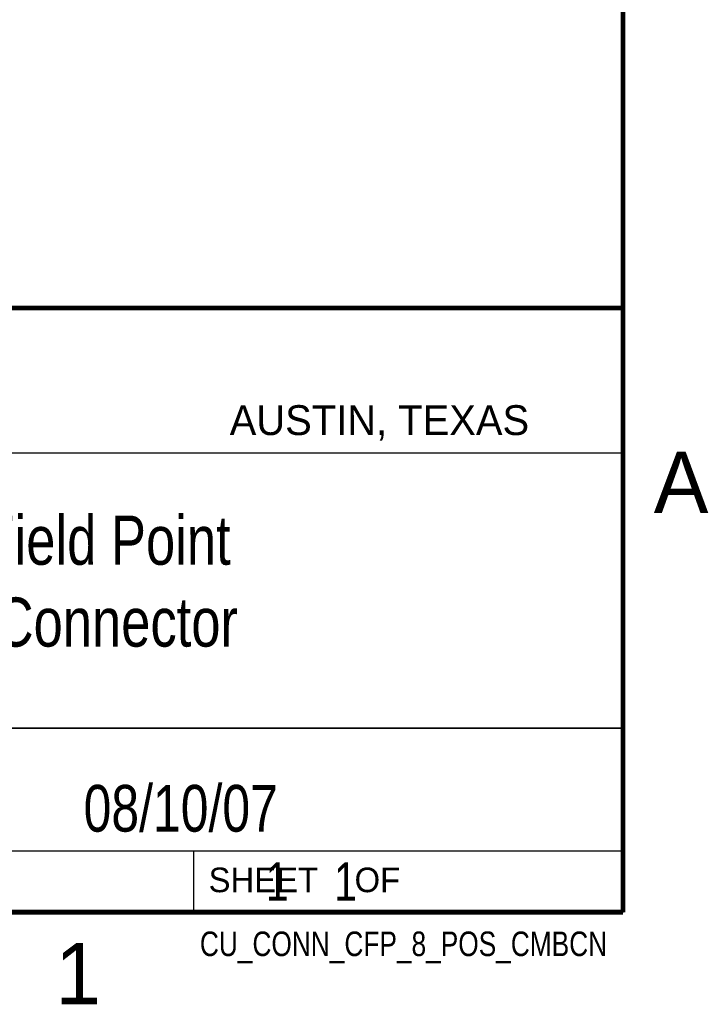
# Model space of a CAD drawing. Header units: inches. Extents: x 0 to 22, y 0 to 17.
# Tile 13 of 14: x 19 to 21.8, y 0.1 to 4.1. Entities that reach past the tile are written whole.
import ezdxf
from ezdxf.enums import TextEntityAlignment as Align

# ---------------------------------------------------------------- set-up
doc = ezdxf.new("R2010")
doc.units = ezdxf.units.IN
doc.header["$LTSCALE"] = 1.21
doc.header["$MEASUREMENT"] = 0
doc.layers.get('0').update_dxf_attribs({"linetype": 'CONTINUOUS'})
doc.styles.get("Standard").update_dxf_attribs({"font": 'txt', "width": 0.8})

msp = doc.modelspace()

# ---------------------------------------------------------------- linework, layer by layer
at = {"color": 2, "linetype": 'CONTINUOUS'}
for p, q in [((16.3737, 2.9596), (21.5037, 2.9596)), ((16.375, 2.96), (21.5, 2.96)), ((21.5037, 2.9596), (21.5037, 1.2496)), ((16.7288, 2.37), (21.5, 2.37)), ((16.3737, 1.2496), (21.5037, 1.2496)), ((18.01, 1.25), (21.5, 1.25)), ((21.5, 1.25), (21.5, 0.75)), ((16.375, 0.75), (21.5, 0.75)), ((18.01, 0.75), (21.5, 0.75)), ((19.75, 0.75), (21.5, 0.75)), ((19.75, 0.75), (19.75, 0.5)), ((21.5, 0.75), (21.5, 0.5)), ((19.75, 0.5), (21.5, 0.5)), ((20.4977, 0.4994), (21.4977, 0.4994)), ((20.4977, 0.4994), (20.4977, 0.4989)), ((20.4977, 0.4989), (21.4977, 0.4989)), ((21.4977, 0.4994), (21.4977, 0.4989))]:
    msp.add_line(p, q, dxfattribs=at)
at = {"color": 7, "linetype": 'CONTINUOUS', "const_width": 0.02}
for points in [[(21.5, 0.5), (21.5, 16.5)], [(13.6, 2.9595), (21.5, 2.96)], [(0.5, 0.5), (21.5, 0.5)]]:
    msp.add_lwpolyline(points, dxfattribs=at)

# ---------------------------------------------------------------- texts
at = {"color": 2, "linetype": 'CONTINUOUS'}
for s, height, p in [('AUSTIN, TEXAS', 0.121576, (19.898, 2.4426)), ('A', 0.25, (21.625, 2.125)), ('SHEET    OF', 0.1, (19.8121, 0.5815)), ('1', 0.25, (19.1875, 0.125))]:
    msp.add_text(s, height=height, dxfattribs=at).set_placement(p)
at = {"color": 7, "linetype": 'CONTINUOUS', "width": 0.8}
msp.add_text('08/10/07  ', height=0.19, dxfattribs=at).set_placement((19.755, 0.8281), align=Align.CENTER)
at = {"color": 2, "linetype": 'CONTINUOUS', "width": 0.8}
msp.add_text('CU_CONN_CFP_8_POS_CMBCN', height=0.1, dxfattribs=at).set_placement((21.4352, 0.3213), align=Align.RIGHT)
at = {"color": 7, "linetype": 'CONTINUOUS'}
for s, insert, char_height, width, attachment_point in [('Compact Field Point \\P8 Position Connector\\P ', (18.9387, 2.1146), 0.2, 3.2, 2), ('     1    1', (19.8125, 0.7031), 0.15625, 1.375, 1)]:
    msp.add_mtext(s, dxfattribs=dict(at, insert=insert, char_height=char_height, width=width, attachment_point=attachment_point))

doc.saveas('drawing.dxf')
